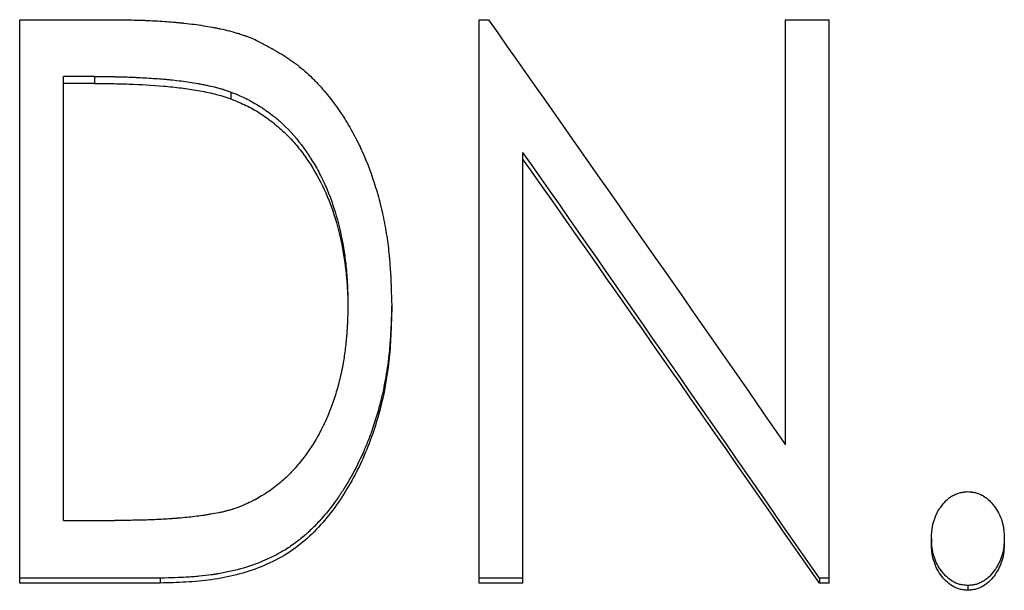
# Model space of a CAD drawing. Header units: millimetres. Extents: x -182 to 480, y -142 to 210.
# Tile 7 of 15: x -15 to 2, y 20 to 30. Entities that reach past the tile are written whole.
import ezdxf

# ---------------------------------------------------------------- set-up
doc = ezdxf.new("R2010")
doc.units = ezdxf.units.MM

msp = doc.modelspace()

# ---------------------------------------------------------------- linework, layer by layer
at = {"color": 7, "linetype": 'Continuous', "lineweight": 25}
for p, q in [((-15.385, 19.903), (-15.385, 29.799)), ((-15.385, 29.799), (-13.776, 29.799)), ((-7.308, 19.903), (-7.308, 29.799)), ((-7.308, 29.799), (-7.145, 29.799)), ((-1.923, 22.333), (-1.923, 29.799)), ((-1.923, 29.799), (-1.154, 29.799)), ((-1.154, 19.903), (-1.154, 29.799)), ((-14.615, 21.002), (-14.615, 28.802)), ((-14.067, 28.802), (-14.615, 28.802)), ((-14.067, 28.802), (-14.067, 28.679)), ((-14.067, 28.679), (-14.615, 28.679)), ((-11.671, 28.529), (-11.671, 28.407)), ((-6.538, 19.903), (-6.538, 27.468)), ((-9.615, 24.794), (-9.615, 24.689)), ((-8.846, 24.792), (-8.846, 24.687)), ((-14.615, 21.002), (-13.72, 21.002)), ((0.641, 20.685), (0.641, 20.597)), ((1.923, 20.685), (1.923, 20.597)), ((-12.915, 19.988), (-15.385, 19.988)), ((-12.915, 19.988), (-12.915, 19.903)), ((-6.538, 19.988), (-7.308, 19.988)), ((-1.328, 19.988), (-1.328, 19.903)), ((-1.154, 19.988), (-1.328, 19.988)), ((-12.915, 19.903), (-15.385, 19.903)), ((-6.538, 19.903), (-7.308, 19.903)), ((-1.154, 19.903), (-1.328, 19.903)), ((1.282, 19.861), (1.282, 19.776))]:
    msp.add_line(p, q, dxfattribs=at)
for points, knots in [([(-13.776, 29.799), (-13.705, 29.799), (-13.642, 29.798), (-13.562, 29.797), (-13.537, 29.797), (-13.504, 29.796), (-13.493, 29.796), (-13.478, 29.796), (-13.473, 29.796), (-13.466, 29.796), (-13.464, 29.796), (-13.46, 29.795), (-13.459, 29.795), (-13.457, 29.795), (-13.456, 29.795), (-13.398, 29.794), (-13.343, 29.793), (-13.263, 29.791), (-13.237, 29.79), (-13.198, 29.789), (-13.185, 29.788), (-13.165, 29.787), (-13.159, 29.787), (-13.146, 29.787), (-13.141, 29.786), (-13.019, 29.781), (-12.908, 29.775), (-12.748, 29.763), (-12.696, 29.759), (-12.619, 29.752), (-12.593, 29.749), (-12.555, 29.746), (-12.543, 29.744), (-12.524, 29.742), (-12.518, 29.742), (-12.508, 29.741), (-12.505, 29.74), (-12.499, 29.74), (-12.497, 29.739), (-12.372, 29.726), (-12.259, 29.711), (-12.101, 29.686), (-12.05, 29.677), (-11.976, 29.664), (-11.952, 29.659), (-11.916, 29.652), (-11.905, 29.65), (-11.887, 29.646), (-11.882, 29.645), (-11.873, 29.643), (-11.87, 29.642), (-11.864, 29.641), (-11.862, 29.641), (-11.802, 29.628), (-11.747, 29.615), (-11.67, 29.595), (-11.644, 29.588), (-11.608, 29.578), (-11.595, 29.574), (-11.572, 29.567), (-11.561, 29.564), (-11.523, 29.552), (-11.498, 29.544), (-11.46, 29.531), (-11.447, 29.527), (-11.428, 29.52), (-11.422, 29.517), (-11.412, 29.514), (-11.409, 29.513), (-11.405, 29.511), (-11.403, 29.51), (-11.4, 29.509), (-11.398, 29.508), (-11.363, 29.495), (-11.314, 29.476), (-11.248, 29.449)], [0, 0, 0, 0, 0.0625, 0.0625, 0.09375, 0.09375, 0.109375, 0.109375, 0.117188, 0.117188, 0.121094, 0.121094, 0.123047, 0.123047, 0.125, 0.125, 0.1875, 0.1875, 0.21875, 0.21875, 0.234375, 0.234375, 0.242188, 0.242188, 0.25, 0.25, 0.375, 0.375, 0.4375, 0.4375, 0.46875, 0.46875, 0.484375, 0.484375, 0.492188, 0.492188, 0.496094, 0.496094, 0.5, 0.5, 0.625, 0.625, 0.6875, 0.6875, 0.71875, 0.71875, 0.734375, 0.734375, 0.742188, 0.742188, 0.746094, 0.746094, 0.75, 0.75, 0.8125, 0.8125, 0.84375, 0.84375, 0.859375, 0.859375, 0.875, 0.875, 0.90625, 0.90625, 0.921875, 0.921875, 0.929688, 0.929688, 0.933594, 0.933594, 0.935547, 0.935547, 0.9375, 0.9375, 1, 1, 1, 1]), ([(-11.248, 29.449), (-11.179, 29.413), (-11.118, 29.381), (-11.041, 29.34), (-11.017, 29.327), (-10.985, 29.31), (-10.975, 29.304), (-10.96, 29.296), (-10.955, 29.294), (-10.949, 29.29), (-10.946, 29.289), (-10.943, 29.287), (-10.942, 29.286), (-10.94, 29.285), (-10.939, 29.285), (-10.881, 29.252), (-10.828, 29.222), (-10.753, 29.176), (-10.729, 29.161), (-10.695, 29.139), (-10.683, 29.132), (-10.661, 29.117), (-10.651, 29.11), (-10.548, 29.04), (-10.459, 28.971), (-10.328, 28.856), (-10.285, 28.817), (-10.221, 28.754), (-10.2, 28.733), (-10.168, 28.7), (-10.158, 28.689), (-10.142, 28.672), (-10.137, 28.667), (-10.127, 28.655), (-10.121, 28.649), (-10.04, 28.561), (-9.967, 28.474), (-9.861, 28.336), (-9.827, 28.289), (-9.776, 28.217), (-9.76, 28.193), (-9.735, 28.156), (-9.727, 28.143), (-9.71, 28.118), (-9.702, 28.105), (-9.633, 27.998), (-9.576, 27.9), (-9.493, 27.748), (-9.467, 27.697), (-9.428, 27.619), (-9.415, 27.592), (-9.396, 27.552), (-9.39, 27.539), (-9.378, 27.512), (-9.371, 27.498), (-9.274, 27.282), (-9.195, 27.071), (-9.094, 26.742), (-9.063, 26.63), (-9.022, 26.459), (-9.009, 26.401), (-8.99, 26.314), (-8.984, 26.285), (-8.975, 26.241), (-8.973, 26.227), (-8.967, 26.197), (-8.964, 26.182), (-8.941, 26.056), (-8.924, 25.944), (-8.902, 25.772), (-8.896, 25.715), (-8.887, 25.628), (-8.885, 25.599), (-8.881, 25.556), (-8.88, 25.541), (-8.878, 25.519), (-8.877, 25.512), (-8.876, 25.498), (-8.876, 25.489), (-8.871, 25.432), (-8.868, 25.378), (-8.863, 25.291), (-8.862, 25.262), (-8.86, 25.216), (-8.859, 25.201), (-8.858, 25.178), (-8.858, 25.17), (-8.857, 25.158), (-8.857, 25.154), (-8.857, 25.148), (-8.857, 25.146), (-8.857, 25.142), (-8.857, 25.139), (-8.854, 25.061), (-8.85, 24.946), (-8.846, 24.792)], [0, 0, 0, 0, 0.03125, 0.03125, 0.046875, 0.046875, 0.054688, 0.054688, 0.058594, 0.058594, 0.060547, 0.060547, 0.061523, 0.061523, 0.0625, 0.0625, 0.09375, 0.09375, 0.109375, 0.109375, 0.117188, 0.117188, 0.125, 0.125, 0.1875, 0.1875, 0.21875, 0.21875, 0.234375, 0.234375, 0.242188, 0.242188, 0.246094, 0.246094, 0.25, 0.25, 0.3125, 0.3125, 0.34375, 0.34375, 0.359375, 0.359375, 0.367188, 0.367188, 0.375, 0.375, 0.4375, 0.4375, 0.46875, 0.46875, 0.484375, 0.484375, 0.492188, 0.492188, 0.5, 0.5, 0.625, 0.625, 0.6875, 0.6875, 0.71875, 0.71875, 0.734375, 0.734375, 0.742188, 0.742188, 0.75, 0.75, 0.8125, 0.8125, 0.84375, 0.84375, 0.859375, 0.859375, 0.867188, 0.867188, 0.871094, 0.871094, 0.875, 0.875, 0.90625, 0.90625, 0.921875, 0.921875, 0.929688, 0.929688, 0.933594, 0.933594, 0.935547, 0.935547, 0.936523, 0.936523, 0.9375, 0.9375, 1, 1, 1, 1]), ([(-14.067, 28.802), (-13.932, 28.801), (-13.831, 28.8), (-13.761, 28.799), (-13.757, 28.799), (-13.751, 28.799), (-13.748, 28.799), (-13.738, 28.799), (-13.732, 28.799), (-13.713, 28.799), (-13.7, 28.798), (-13.662, 28.798), (-13.637, 28.797), (-13.561, 28.795), (-13.511, 28.794), (-13.448, 28.791), (-13.434, 28.791), (-13.407, 28.789), (-13.394, 28.789), (-13.354, 28.787), (-13.328, 28.786), (-13.25, 28.782), (-13.199, 28.779), (-13.047, 28.77), (-12.95, 28.763), (-12.85, 28.755), (-12.843, 28.754), (-12.829, 28.753), (-12.823, 28.753), (-12.803, 28.751), (-12.789, 28.749), (-12.75, 28.746), (-12.723, 28.743), (-12.646, 28.735), (-12.595, 28.729), (-12.444, 28.71), (-12.348, 28.695), (-12.253, 28.678), (-12.249, 28.678), (-12.241, 28.676), (-12.238, 28.676), (-12.227, 28.674), (-12.221, 28.672), (-12.2, 28.669), (-12.186, 28.666), (-12.147, 28.658), (-12.121, 28.653), (-12.047, 28.638), (-12.001, 28.628), (-11.954, 28.616), (-11.947, 28.614), (-11.935, 28.611), (-11.928, 28.61), (-11.91, 28.605), (-11.898, 28.602), (-11.861, 28.591), (-11.837, 28.584), (-11.811, 28.576), (-11.81, 28.575), (-11.805, 28.574), (-11.803, 28.573), (-11.797, 28.571), (-11.792, 28.57), (-11.777, 28.565), (-11.766, 28.561), (-11.73, 28.549), (-11.702, 28.54), (-11.671, 28.529)], [0, 0, 0, 0, 0.125, 0.125, 0.128906, 0.128906, 0.132812, 0.132812, 0.140625, 0.140625, 0.15625, 0.15625, 0.1875, 0.1875, 0.25, 0.25, 0.265625, 0.265625, 0.28125, 0.28125, 0.3125, 0.3125, 0.375, 0.375, 0.5, 0.5, 0.507812, 0.507812, 0.515625, 0.515625, 0.53125, 0.53125, 0.5625, 0.5625, 0.625, 0.625, 0.75, 0.75, 0.753906, 0.753906, 0.757812, 0.757812, 0.765625, 0.765625, 0.78125, 0.78125, 0.8125, 0.8125, 0.875, 0.875, 0.882812, 0.882812, 0.890625, 0.890625, 0.90625, 0.90625, 0.9375, 0.9375, 0.941406, 0.941406, 0.945312, 0.945312, 0.953125, 0.953125, 0.96875, 0.96875, 1, 1, 1, 1]), ([(-14.067, 28.679), (-13.966, 28.679), (-13.764, 28.678), (-13.36, 28.667), (-12.953, 28.644), (-12.551, 28.604), (-12.252, 28.558), (-12.008, 28.51), (-11.813, 28.457), (-11.718, 28.424), (-11.671, 28.407)], [0, 0, 0, 0, 0.12501, 0.250018, 0.500018, 0.629312, 0.750013, 0.875004, 0.937497, 1, 1, 1, 1]), ([(-11.671, 28.529), (-11.553, 28.48), (-11.465, 28.442), (-11.405, 28.413), (-11.402, 28.411), (-11.396, 28.409), (-11.394, 28.408), (-11.386, 28.404), (-11.38, 28.401), (-11.364, 28.393), (-11.354, 28.387), (-11.322, 28.371), (-11.301, 28.359), (-11.238, 28.324), (-11.197, 28.3), (-11.137, 28.261), (-11.119, 28.249), (-11.08, 28.222), (-11.061, 28.209), (-11.003, 28.167), (-10.964, 28.138), (-10.906, 28.092), (-10.887, 28.077), (-10.851, 28.047), (-10.832, 28.031), (-10.779, 27.984), (-10.745, 27.952), (-10.578, 27.787), (-10.458, 27.643), (-10.34, 27.473), (-10.334, 27.465), (-10.321, 27.446), (-10.315, 27.437), (-10.296, 27.408), (-10.284, 27.389), (-10.247, 27.331), (-10.223, 27.291), (-10.151, 27.169), (-10.106, 27.083), (-10.06, 26.988), (-10.058, 26.984), (-10.053, 26.974), (-10.05, 26.969), (-10.043, 26.954), (-10.039, 26.944), (-10.025, 26.914), (-10.016, 26.894), (-9.989, 26.833), (-9.971, 26.792), (-9.921, 26.666), (-9.89, 26.579), (-9.803, 26.31), (-9.755, 26.121), (-9.715, 25.914), (-9.714, 25.909), (-9.712, 25.898), (-9.711, 25.893), (-9.708, 25.877), (-9.706, 25.866), (-9.7, 25.833), (-9.696, 25.811), (-9.685, 25.744), (-9.678, 25.698), (-9.659, 25.558), (-9.648, 25.461), (-9.637, 25.334), (-9.635, 25.311), (-9.631, 25.264), (-9.629, 25.24), (-9.625, 25.169), (-9.623, 25.123), (-9.621, 25.074), (-9.621, 25.073), (-9.621, 25.069), (-9.621, 25.067), (-9.62, 25.061), (-9.62, 25.057), (-9.62, 25.043), (-9.62, 25.034), (-9.619, 25.005), (-9.618, 24.983), (-9.617, 24.912), (-9.616, 24.857), (-9.615, 24.794)], [0, 0, 0, 0, 0.0625, 0.0625, 0.064453, 0.064453, 0.066406, 0.066406, 0.070312, 0.070312, 0.078125, 0.078125, 0.09375, 0.09375, 0.125, 0.125, 0.140625, 0.140625, 0.15625, 0.15625, 0.1875, 0.1875, 0.203125, 0.203125, 0.21875, 0.21875, 0.25, 0.25, 0.375, 0.375, 0.382812, 0.382812, 0.390625, 0.390625, 0.40625, 0.40625, 0.4375, 0.4375, 0.5, 0.5, 0.503906, 0.503906, 0.507812, 0.507812, 0.515625, 0.515625, 0.53125, 0.53125, 0.5625, 0.5625, 0.625, 0.625, 0.75, 0.75, 0.753906, 0.753906, 0.757812, 0.757812, 0.765625, 0.765625, 0.78125, 0.78125, 0.8125, 0.8125, 0.875, 0.875, 0.890625, 0.890625, 0.90625, 0.90625, 0.9375, 0.9375, 0.939453, 0.939453, 0.941406, 0.941406, 0.945312, 0.945312, 0.953125, 0.953125, 0.96875, 0.96875, 1, 1, 1, 1]), ([(-11.671, 28.407), (-11.582, 28.371), (-11.405, 28.299), (-11.154, 28.158), (-10.922, 27.991), (-10.708, 27.804), (-10.516, 27.595), (-10.287, 27.295), (-10.053, 26.891), (-9.845, 26.366), (-9.707, 25.819), (-9.643, 25.346), (-9.618, 24.971), (-9.616, 24.783), (-9.615, 24.689)], [0, 0, 0, 0, 0.062519, 0.12501, 0.187518, 0.250013, 0.311812, 0.375037, 0.499982, 0.619942, 0.74994, 0.874948, 0.937471, 1, 1, 1, 1]), ([(-8.846, 24.792), (-8.849, 24.694), (-8.851, 24.608), (-8.855, 24.497), (-8.856, 24.463), (-8.858, 24.417), (-8.859, 24.402), (-8.86, 24.382), (-8.86, 24.375), (-8.861, 24.365), (-8.861, 24.362), (-8.861, 24.357), (-8.861, 24.356), (-8.861, 24.352), (-8.861, 24.352), (-8.865, 24.268), (-8.87, 24.191), (-8.878, 24.08), (-8.881, 24.044), (-8.886, 23.992), (-8.888, 23.975), (-8.89, 23.949), (-8.891, 23.941), (-8.893, 23.924), (-8.894, 23.917), (-8.911, 23.76), (-8.932, 23.613), (-8.973, 23.395), (-8.988, 23.322), (-9.012, 23.214), (-9.02, 23.178), (-9.038, 23.106), (-9.046, 23.071), (-9.095, 22.887), (-9.138, 22.743), (-9.211, 22.533), (-9.237, 22.464), (-9.278, 22.361), (-9.292, 22.327), (-9.313, 22.277), (-9.32, 22.26), (-9.334, 22.227), (-9.341, 22.211), (-9.412, 22.052), (-9.479, 21.917), (-9.588, 21.721), (-9.625, 21.658), (-9.683, 21.564), (-9.702, 21.534), (-9.732, 21.488), (-9.742, 21.473), (-9.757, 21.45), (-9.762, 21.443), (-9.773, 21.428), (-9.777, 21.421), (-9.873, 21.281), (-9.968, 21.159), (-10.116, 20.991), (-10.167, 20.937), (-10.244, 20.861), (-10.27, 20.836), (-10.309, 20.799), (-10.322, 20.787), (-10.342, 20.769), (-10.348, 20.763), (-10.362, 20.752), (-10.368, 20.746), (-10.433, 20.69), (-10.492, 20.643), (-10.613, 20.555), (-10.676, 20.513), (-10.801, 20.438), (-10.866, 20.402), (-10.967, 20.352), (-11.001, 20.336), (-11.053, 20.313), (-11.071, 20.305), (-11.098, 20.293), (-11.106, 20.29), (-11.124, 20.282), (-11.134, 20.278), (-11.275, 20.221), (-11.414, 20.176), (-11.632, 20.119), (-11.706, 20.102), (-11.82, 20.079), (-11.858, 20.072), (-11.917, 20.062), (-11.936, 20.059), (-11.965, 20.055), (-11.975, 20.053), (-11.99, 20.051), (-11.995, 20.05), (-12.005, 20.049), (-12.01, 20.048), (-12.081, 20.038), (-12.152, 20.03), (-12.265, 20.019), (-12.303, 20.016), (-12.362, 20.012), (-12.382, 20.01), (-12.412, 20.008), (-12.422, 20.008), (-12.438, 20.007), (-12.443, 20.006), (-12.451, 20.006), (-12.453, 20.006), (-12.458, 20.005), (-12.462, 20.005), (-12.563, 19.999), (-12.714, 19.994), (-12.915, 19.988)], [0, 0, 0, 0, 0.03125, 0.03125, 0.046875, 0.046875, 0.054688, 0.054688, 0.058594, 0.058594, 0.060547, 0.060547, 0.061523, 0.061523, 0.0625, 0.0625, 0.09375, 0.09375, 0.109375, 0.109375, 0.117188, 0.117188, 0.121094, 0.121094, 0.125, 0.125, 0.1875, 0.1875, 0.21875, 0.21875, 0.234375, 0.234375, 0.25, 0.25, 0.3125, 0.3125, 0.34375, 0.34375, 0.359375, 0.359375, 0.367188, 0.367188, 0.375, 0.375, 0.4375, 0.4375, 0.46875, 0.46875, 0.484375, 0.484375, 0.492188, 0.492188, 0.496094, 0.496094, 0.5, 0.5, 0.5625, 0.5625, 0.59375, 0.59375, 0.609375, 0.609375, 0.617188, 0.617188, 0.621094, 0.621094, 0.625, 0.625, 0.65625, 0.65625, 0.6875, 0.6875, 0.71875, 0.71875, 0.734375, 0.734375, 0.742188, 0.742188, 0.746094, 0.746094, 0.75, 0.75, 0.8125, 0.8125, 0.84375, 0.84375, 0.859375, 0.859375, 0.867188, 0.867188, 0.871094, 0.871094, 0.873047, 0.873047, 0.875, 0.875, 0.90625, 0.90625, 0.921875, 0.921875, 0.929688, 0.929688, 0.933594, 0.933594, 0.935547, 0.935547, 0.936523, 0.936523, 0.9375, 0.9375, 1, 1, 1, 1]), ([(-9.615, 24.794), (-9.617, 24.677), (-9.619, 24.589), (-9.621, 24.528), (-9.621, 24.525), (-9.621, 24.519), (-9.621, 24.517), (-9.622, 24.509), (-9.622, 24.503), (-9.623, 24.487), (-9.623, 24.476), (-9.625, 24.444), (-9.626, 24.422), (-9.63, 24.356), (-9.633, 24.311), (-9.638, 24.255), (-9.639, 24.243), (-9.641, 24.219), (-9.642, 24.208), (-9.646, 24.173), (-9.648, 24.15), (-9.655, 24.082), (-9.66, 24.037), (-9.677, 23.906), (-9.69, 23.822), (-9.706, 23.732), (-9.708, 23.721), (-9.712, 23.699), (-9.714, 23.689), (-9.72, 23.657), (-9.724, 23.635), (-9.738, 23.571), (-9.748, 23.529), (-9.779, 23.4), (-9.803, 23.314), (-9.833, 23.217), (-9.837, 23.204), (-9.845, 23.181), (-9.848, 23.17), (-9.859, 23.136), (-9.867, 23.114), (-9.889, 23.048), (-9.905, 23.005), (-9.952, 22.881), (-9.984, 22.803), (-10.026, 22.713), (-10.036, 22.693), (-10.055, 22.655), (-10.064, 22.636), (-10.095, 22.576), (-10.116, 22.536), (-10.162, 22.453), (-10.185, 22.412), (-10.231, 22.336), (-10.254, 22.301), (-10.3, 22.233), (-10.325, 22.197), (-10.378, 22.126), (-10.406, 22.09), (-10.494, 21.978), (-10.552, 21.912), (-10.668, 21.79), (-10.731, 21.729), (-10.868, 21.615), (-10.94, 21.559), (-11.038, 21.493), (-11.056, 21.481), (-11.094, 21.457), (-11.113, 21.445), (-11.17, 21.41), (-11.209, 21.389), (-11.25, 21.367), (-11.251, 21.366), (-11.255, 21.364), (-11.256, 21.363), (-11.262, 21.361), (-11.265, 21.359), (-11.277, 21.353), (-11.285, 21.349), (-11.31, 21.337), (-11.328, 21.328), (-11.389, 21.299), (-11.436, 21.277), (-11.49, 21.253)], [0, 0, 0, 0, 0.0625, 0.0625, 0.064453, 0.064453, 0.066406, 0.066406, 0.070312, 0.070312, 0.078125, 0.078125, 0.09375, 0.09375, 0.125, 0.125, 0.132812, 0.132812, 0.140625, 0.140625, 0.15625, 0.15625, 0.1875, 0.1875, 0.25, 0.25, 0.257812, 0.257812, 0.265625, 0.265625, 0.28125, 0.28125, 0.3125, 0.3125, 0.375, 0.375, 0.382812, 0.382812, 0.390625, 0.390625, 0.40625, 0.40625, 0.4375, 0.4375, 0.5, 0.5, 0.515625, 0.515625, 0.53125, 0.53125, 0.5625, 0.5625, 0.59375, 0.59375, 0.625, 0.625, 0.65625, 0.65625, 0.6875, 0.6875, 0.75, 0.75, 0.8125, 0.8125, 0.875, 0.875, 0.890625, 0.890625, 0.90625, 0.90625, 0.9375, 0.9375, 0.939453, 0.939453, 0.941406, 0.941406, 0.945312, 0.945312, 0.953125, 0.953125, 0.96875, 0.96875, 1, 1, 1, 1]), ([(-8.846, 24.687), (-8.85, 24.54), (-8.858, 24.246), (-8.9, 23.658), (-9.034, 22.931), (-9.326, 22.089), (-9.757, 21.306), (-10.246, 20.732), (-10.731, 20.377), (-11.273, 20.113), (-11.864, 19.967), (-12.463, 19.916), (-12.764, 19.907), (-12.915, 19.903)], [0, 0, 0, 0, 0.062522, 0.124995, 0.249974, 0.374922, 0.499871, 0.624875, 0.687393, 0.750016, 0.874992, 0.937463, 1, 1, 1, 1]), ([(0.641, 20.685), (0.642, 20.717), (0.644, 20.745), (0.646, 20.781), (0.647, 20.792), (0.648, 20.807), (0.649, 20.812), (0.649, 20.819), (0.649, 20.821), (0.65, 20.825), (0.65, 20.826), (0.653, 20.853), (0.657, 20.877), (0.666, 20.924), (0.671, 20.947), (0.69, 21.017), (0.707, 21.062), (0.737, 21.127), (0.748, 21.149), (0.766, 21.18), (0.772, 21.19), (0.782, 21.206), (0.785, 21.211), (0.792, 21.221), (0.795, 21.225), (0.83, 21.275), (0.862, 21.314), (0.914, 21.364), (0.931, 21.379), (0.958, 21.4), (0.967, 21.407), (0.981, 21.417), (0.986, 21.42), (0.995, 21.426), (0.999, 21.429), (1.026, 21.445), (1.048, 21.456), (1.081, 21.47), (1.092, 21.475), (1.115, 21.482), (1.127, 21.486), (1.148, 21.492), (1.16, 21.494), (1.178, 21.497), (1.184, 21.498), (1.193, 21.5), (1.196, 21.5), (1.201, 21.501), (1.203, 21.501), (1.206, 21.502), (1.208, 21.502), (1.225, 21.504), (1.25, 21.506), (1.282, 21.509)], [0, 0, 0, 0, 0.0625, 0.0625, 0.09375, 0.09375, 0.109375, 0.109375, 0.117188, 0.117188, 0.125, 0.125, 0.1875, 0.1875, 0.25, 0.25, 0.375, 0.375, 0.4375, 0.4375, 0.46875, 0.46875, 0.484375, 0.484375, 0.5, 0.5, 0.625, 0.625, 0.6875, 0.6875, 0.71875, 0.71875, 0.734375, 0.734375, 0.75, 0.75, 0.8125, 0.8125, 0.84375, 0.84375, 0.875, 0.875, 0.90625, 0.90625, 0.921875, 0.921875, 0.929688, 0.929688, 0.933594, 0.933594, 0.9375, 0.9375, 1, 1, 1, 1]), ([(1.282, 21.509), (1.298, 21.507), (1.312, 21.506), (1.33, 21.505), (1.336, 21.504), (1.343, 21.503), (1.346, 21.503), (1.349, 21.503), (1.35, 21.502), (1.353, 21.502), (1.353, 21.502), (1.368, 21.5), (1.38, 21.499), (1.404, 21.494), (1.415, 21.492), (1.449, 21.483), (1.472, 21.475), (1.505, 21.461), (1.516, 21.456), (1.532, 21.447), (1.538, 21.444), (1.549, 21.438), (1.554, 21.435), (1.597, 21.408), (1.633, 21.38), (1.684, 21.329), (1.701, 21.311), (1.725, 21.282), (1.733, 21.272), (1.748, 21.251), (1.757, 21.24), (1.792, 21.188), (1.817, 21.146), (1.858, 21.059), (1.875, 21.015), (1.893, 20.948), (1.899, 20.925), (1.905, 20.89), (1.907, 20.878), (1.91, 20.86), (1.911, 20.854), (1.912, 20.844), (1.912, 20.841), (1.913, 20.837), (1.913, 20.835), (1.913, 20.832), (1.914, 20.83), (1.917, 20.797), (1.92, 20.749), (1.923, 20.685)], [0, 0, 0, 0, 0.03125, 0.03125, 0.046875, 0.046875, 0.054688, 0.054688, 0.058594, 0.058594, 0.0625, 0.0625, 0.09375, 0.09375, 0.125, 0.125, 0.1875, 0.1875, 0.21875, 0.21875, 0.234375, 0.234375, 0.25, 0.25, 0.375, 0.375, 0.4375, 0.4375, 0.46875, 0.46875, 0.5, 0.5, 0.625, 0.625, 0.75, 0.75, 0.8125, 0.8125, 0.84375, 0.84375, 0.859375, 0.859375, 0.867188, 0.867188, 0.871094, 0.871094, 0.875, 0.875, 1, 1, 1, 1]), ([(-11.49, 21.253), (-11.549, 21.232), (-11.593, 21.216), (-11.625, 21.206), (-11.628, 21.204), (-11.634, 21.203), (-11.637, 21.202), (-11.645, 21.199), (-11.65, 21.197), (-11.667, 21.192), (-11.678, 21.189), (-11.712, 21.179), (-11.735, 21.173), (-11.764, 21.165), (-11.768, 21.164), (-11.778, 21.162), (-11.783, 21.161), (-11.798, 21.157), (-11.809, 21.154), (-11.841, 21.147), (-11.863, 21.142), (-11.932, 21.128), (-11.981, 21.119), (-12.041, 21.11), (-12.045, 21.109), (-12.056, 21.107), (-12.062, 21.106), (-12.079, 21.104), (-12.09, 21.102), (-12.124, 21.097), (-12.146, 21.093), (-12.215, 21.083), (-12.261, 21.077), (-12.4, 21.06), (-12.496, 21.051), (-12.6, 21.042), (-12.604, 21.042), (-12.615, 21.041), (-12.621, 21.04), (-12.637, 21.039), (-12.649, 21.038), (-12.682, 21.036), (-12.704, 21.034), (-12.772, 21.029), (-12.818, 21.026), (-12.959, 21.018), (-13.056, 21.014), (-13.159, 21.011), (-13.161, 21.011), (-13.165, 21.01), (-13.167, 21.01), (-13.173, 21.01), (-13.178, 21.01), (-13.191, 21.01), (-13.2, 21.009), (-13.228, 21.009), (-13.247, 21.008), (-13.308, 21.007), (-13.351, 21.006), (-13.492, 21.004), (-13.599, 21.003), (-13.72, 21.002)], [0, 0, 0, 0, 0.0625, 0.0625, 0.066406, 0.066406, 0.070312, 0.070312, 0.078125, 0.078125, 0.09375, 0.09375, 0.125, 0.125, 0.132812, 0.132812, 0.140625, 0.140625, 0.15625, 0.15625, 0.1875, 0.1875, 0.25, 0.25, 0.257812, 0.257812, 0.265625, 0.265625, 0.28125, 0.28125, 0.3125, 0.3125, 0.375, 0.375, 0.5, 0.5, 0.507812, 0.507812, 0.515625, 0.515625, 0.53125, 0.53125, 0.5625, 0.5625, 0.625, 0.625, 0.75, 0.75, 0.753906, 0.753906, 0.757812, 0.757812, 0.765625, 0.765625, 0.78125, 0.78125, 0.8125, 0.8125, 0.875, 0.875, 1, 1, 1, 1]), ([(1.282, 19.861), (1.266, 19.862), (1.252, 19.863), (1.234, 19.865), (1.228, 19.865), (1.221, 19.866), (1.218, 19.866), (1.215, 19.867), (1.214, 19.867), (1.212, 19.867), (1.211, 19.867), (1.183, 19.87), (1.16, 19.875), (1.116, 19.887), (1.094, 19.895), (1.061, 19.909), (1.05, 19.915), (1.033, 19.923), (1.028, 19.926), (1.017, 19.933), (1.011, 19.936), (0.967, 19.963), (0.93, 19.991), (0.879, 20.042), (0.862, 20.06), (0.838, 20.088), (0.831, 20.098), (0.815, 20.119), (0.807, 20.13), (0.772, 20.181), (0.748, 20.222), (0.708, 20.309), (0.691, 20.355), (0.672, 20.423), (0.666, 20.446), (0.659, 20.482), (0.657, 20.493), (0.655, 20.511), (0.654, 20.517), (0.653, 20.526), (0.652, 20.529), (0.651, 20.536), (0.651, 20.54), (0.647, 20.573), (0.644, 20.621), (0.641, 20.685)], [0, 0, 0, 0, 0.03125, 0.03125, 0.046875, 0.046875, 0.054688, 0.054688, 0.058594, 0.058594, 0.0625, 0.0625, 0.125, 0.125, 0.1875, 0.1875, 0.21875, 0.21875, 0.234375, 0.234375, 0.25, 0.25, 0.375, 0.375, 0.4375, 0.4375, 0.46875, 0.46875, 0.5, 0.5, 0.625, 0.625, 0.75, 0.75, 0.8125, 0.8125, 0.84375, 0.84375, 0.859375, 0.859375, 0.867188, 0.867188, 0.875, 0.875, 1, 1, 1, 1]), ([(1.282, 19.776), (1.258, 19.778), (1.209, 19.781), (1.114, 19.798), (1.004, 19.849), (0.89, 19.939), (0.767, 20.088), (0.683, 20.266), (0.647, 20.454), (0.643, 20.549), (0.641, 20.597)], [0, 0, 0, 0, 0.062632, 0.125211, 0.250091, 0.370045, 0.500144, 0.7496, 0.874747, 1, 1, 1, 1]), ([(1.923, 20.685), (1.922, 20.653), (1.92, 20.625), (1.918, 20.59), (1.917, 20.579), (1.916, 20.564), (1.915, 20.559), (1.914, 20.552), (1.914, 20.55), (1.914, 20.547), (1.914, 20.546), (1.914, 20.544), (1.914, 20.543), (1.908, 20.492), (1.899, 20.445), (1.874, 20.356), (1.856, 20.311), (1.824, 20.244), (1.812, 20.222), (1.794, 20.191), (1.788, 20.181), (1.779, 20.166), (1.776, 20.161), (1.769, 20.151), (1.766, 20.147), (1.733, 20.098), (1.702, 20.06), (1.65, 20.009), (1.633, 19.994), (1.605, 19.972), (1.596, 19.965), (1.582, 19.955), (1.577, 19.952), (1.568, 19.946), (1.564, 19.943), (1.536, 19.926), (1.514, 19.914), (1.481, 19.9), (1.47, 19.895), (1.448, 19.887), (1.436, 19.884), (1.415, 19.878), (1.404, 19.875), (1.386, 19.872), (1.38, 19.871), (1.371, 19.869), (1.368, 19.869), (1.363, 19.868), (1.361, 19.868), (1.358, 19.868), (1.355, 19.867), (1.339, 19.865), (1.315, 19.863), (1.282, 19.861)], [0, 0, 0, 0, 0.0625, 0.0625, 0.09375, 0.09375, 0.109375, 0.109375, 0.117188, 0.117188, 0.121094, 0.121094, 0.125, 0.125, 0.25, 0.25, 0.375, 0.375, 0.4375, 0.4375, 0.46875, 0.46875, 0.484375, 0.484375, 0.5, 0.5, 0.625, 0.625, 0.6875, 0.6875, 0.71875, 0.71875, 0.734375, 0.734375, 0.75, 0.75, 0.8125, 0.8125, 0.84375, 0.84375, 0.875, 0.875, 0.90625, 0.90625, 0.921875, 0.921875, 0.929688, 0.929688, 0.933594, 0.933594, 0.9375, 0.9375, 1, 1, 1, 1]), ([(1.923, 20.597), (1.921, 20.55), (1.917, 20.454), (1.891, 20.313), (1.838, 20.179), (1.743, 20.013), (1.606, 19.87), (1.45, 19.798), (1.355, 19.781), (1.306, 19.778), (1.282, 19.776)], [0, 0, 0, 0, 0.12532, 0.250527, 0.375709, 0.500945, 0.749813, 0.874721, 0.937335, 1, 1, 1, 1])]:
    msp.add_open_spline(points, degree=3, knots=knots, dxfattribs=at)
for points in [[(-7.145, 29.799), (-5.405, 27.33), (-3.664, 24.839), (-1.923, 22.333)], [(-1.328, 19.988), (-3.065, 22.497), (-4.802, 24.992), (-6.538, 27.468)], [(-1.328, 19.903), (-3.065, 22.401), (-4.802, 24.886), (-6.538, 27.351)]]:
    msp.add_open_spline(points, degree=3, dxfattribs=at)

doc.saveas('drawing.dxf')
